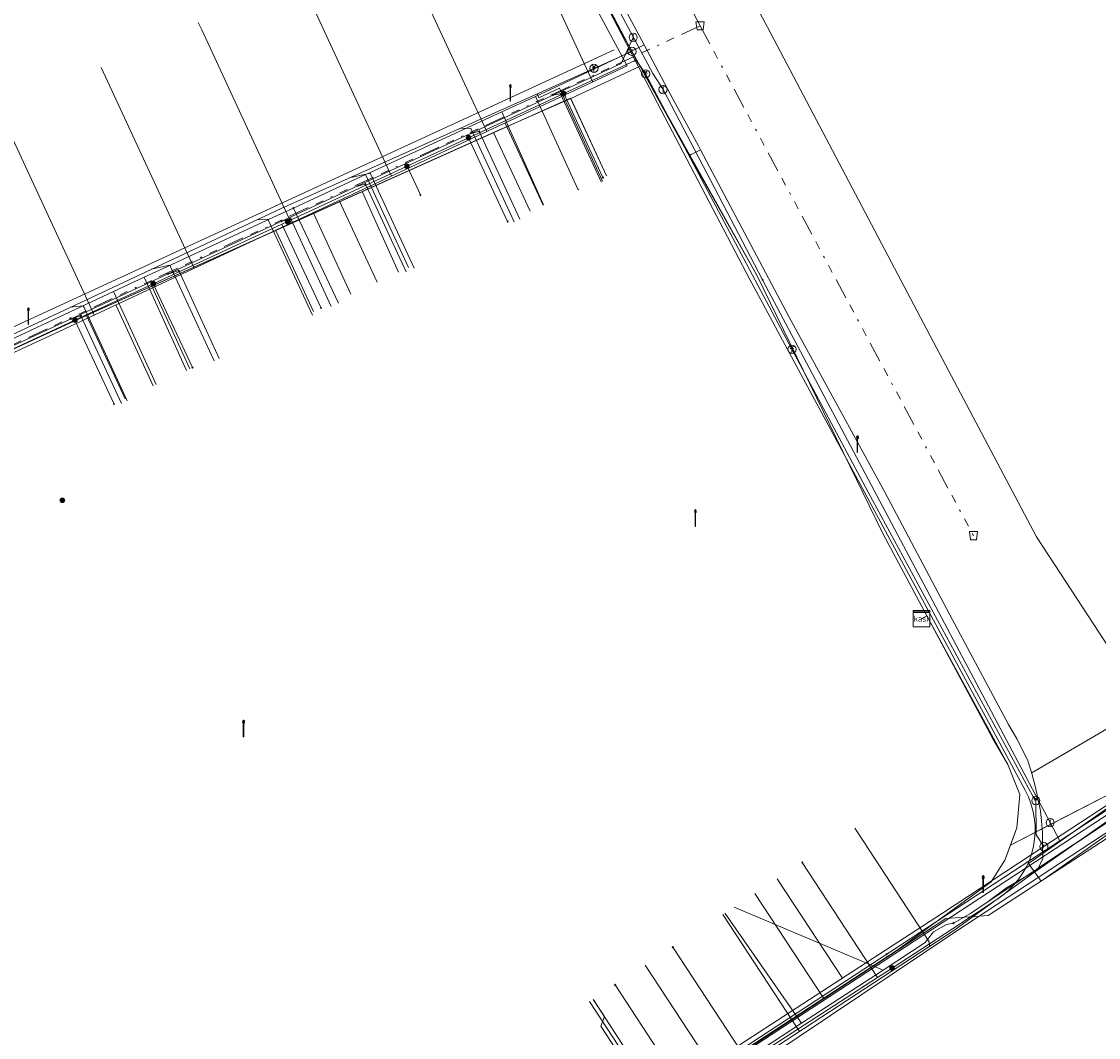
# Model space of a CAD drawing. Header units: metres. Extents: x 154975 to 155642, y 461260 to 461877.
# Tile 44 of 95: x 155311 to 155363, y 461466 to 461515. Entities that reach past the tile are written whole.
import ezdxf
from ezdxf.enums import TextEntityAlignment as Align
from ezdxf.lldxf.tags import DXFTag

# ---------------------------------------------------------------- set-up
doc = ezdxf.new("R2010")
doc.units = ezdxf.units.M
doc.linetypes.add('RI-OVERIG-SO', pattern=[17, 5, -2, 2, -2, 0, -2, 2, -2])
for name, color, linetype, lineweight, true_color in [('B-WE-KL-DATA-G', 3, 'KL-DATA-SO', 18, 0x00ff00), ('B-WE-KL-DATA_DUCT-G', 3, 'Continuous', 18, 0x00ff00), ('B-WE-KL-DATA_HULPSTUK-S', 3, 'Continuous', 18, 0x00ff00), ('B-WE-KL-DATA_KABELBED-G', 3, 'Continuous', 18, 0x00ff00), ('B-WE-KL-DATA_MANTELBUIS-G', 3, 'Continuous', 18, 0x00ff00), ('B-WE-KL-ET_LS-G', 1, 'KL-LS-SO', 18, 0xff0000), ('B-WE-KL-ET_LS-S', 1, 'Continuous', 18, 0xff0000), ('B-WE-KL-ET_LS_MANTELBUIS-G', 1, 'Continuous', 18, 0xff0000), ('B-WE-KL-ET_MS-G', 1, 'KL-MS-SO', 18, 0xff0000), ('B-WE-KL-ET_MS_MANTELBUIS-G', 1, 'Continuous', 18, 0xff0000), ('B-WE-KL-GAS_LD-G', 30, 'KL-GAS_LD-SO', 18, 0xff7f00), ('B-WE-KL-GAS_LD_HULPSTUK-S', 30, 'Continuous', 18, 0xff7f00), ('B-WE-KL-WATER-G', 5, 'KL-WATER-SO', 18, 0x0000ff), ('B-WE-KL-WATER_HULPSTUK-S', 5, 'Continuous', 18, 0x0000ff), ('B-WE-RI-VRIJVERVAL-G', 6, 'RI-OVERIG-SO', 18, 0xff00ff), ('B-WE-RI-VRIJVERVAL_HULPSTUK-S', 6, 'Continuous', 18, 0xff00ff), ('V-WE-KL-WATER-G', 5, 'V-KL-WATER-SO', 18, 0x0000ff)]:
    doc.layers.add(name, color=color, linetype=linetype, lineweight=lineweight, true_color=true_color)
doc.layers.add('B-WE-OG-INFO-G', color=7, linetype='Continuous', lineweight=18)
doc.styles.add('NLCS-ISO', font='NLCS-ISO.ttf')
tags = doc.linetypes.add('KL-DATA-SO', pattern='A,4,-1,[101,NLCS.SHX,S=0.5,R=0,X=0,Y=0],-1,4,-1,["D",Standard,S=1,R=0,X=-0.25,Y=-0.5],-1.5', length=12.5).pattern_tags.tags
tags[18] = DXFTag(74, 10)
tags = doc.linetypes.add('KL-GAS_LD-SO', pattern='A,4,-1,[69,NLCS.SHX,S=0.5,R=0,X=0,Y=0],-1,4,-1,["L",Standard,S=1,R=0,X=0.25,Y=-0.5],-2', length=13).pattern_tags.tags
tags[18] = DXFTag(74, 10)
tags = doc.linetypes.add('KL-LS-SO', pattern='A,4,-1,[103,NLCS.SHX,S=0.75,R=0,X=0,Y=0],-1,4,-1,["L",Standard,S=1,R=0,X=0,Y=-0.5],-2', length=13).pattern_tags.tags
tags[18] = DXFTag(74, 10)
tags = doc.linetypes.add('KL-MS-SO', pattern='A,4,-1,[103,NLCS.SHX,S=0.75,R=0,X=0,Y=0],-1,4,-1,["M",Standard,S=1,R=0,X=0,Y=-0.5],-2', length=13).pattern_tags.tags
tags[18] = DXFTag(74, 10)
doc.linetypes.add('KL-WATER-SO', pattern='A,7,-0.5,[168,NLCS.SHX,S=0.75,R=0,X=0.75,Y=0],-2', length=9.5)
doc.linetypes.add('V-KL-WATER-SO', pattern='A,3.5,[24,NLCS.SHX,S=0.5,R=0,X=0,Y=0],3.5,-0.5,[168,NLCS.SHX,S=0.75,R=0,X=0.75,Y=0],-2', length=9.5)

# ---------------------------------------------------------------- blocks, each defined once
blk = doc.blocks.new('SKL-WTB_HULP_BLAASGAT-SO')
at = {"color": 0, "linetype": 'ByBlock', "lineweight": 18}
for points in [[(0.4, 0.73), (-0.4, 0.09)], [(-0.4, 0.73), (0.4, 0.09)], [(0, 0.41), (0, -0.87)]]:
    blk.add_lwpolyline(points, dxfattribs=at)
blk.add_circle((0, 0), 1, dxfattribs=at)
at = {"color": 0, "linetype": 'ByBlock', "lineweight": 18, "style": 'NLCS-ISO', "flags": 1}
for tag, p in [('TYPE', (1.5, 0)), ('OMSCHRIJVING', (1.5, -3)), ('LABEL', (1.5, -1.5))]:
    blk.add_attdef(tag, p, '', height=1, dxfattribs=at)
blk = doc.blocks.new('SKL-WTB_HULP_T STUK-SO')
at = {"color": 0, "linetype": 'ByBlock', "lineweight": 18}
blk.add_circle((0, 0), 1, dxfattribs=at)
at = {"color": 0, "linetype": 'ByBlock', "lineweight": -2, "style": 'NLCS-ISO'}
blk.add_text('T', height=1, dxfattribs=at).set_placement((0, 0), align=Align.MIDDLE_CENTER)
at = {"color": 0, "linetype": 'ByBlock', "lineweight": 18, "style": 'NLCS-ISO', "flags": 1}
for tag, p in [('TYPE', (1.5, 0)), ('OMSCHRIJVING', (1.5, -3)), ('LABEL', (1.5, -1.5))]:
    blk.add_attdef(tag, p, '', height=1, dxfattribs=at)
blk = doc.blocks.new('SKL-WTB_HULP_KAST-SO')
at = {"color": 0, "linetype": 'ByBlock', "lineweight": 18}
for points in [[(-2, 2), (2, 2), (2, 1.68), (-2, 1.68)], [(-2, 1.52), (2, 1.52), (2, -2), (-2, -2)]]:
    blk.add_lwpolyline(points, close=True, dxfattribs=at)
at = {"color": 0, "linetype": 'ByBlock', "lineweight": 18, "style": 'NLCS-ISO'}
blk.add_text('kast', height=1.5, dxfattribs=at).set_placement((0, 0), align=Align.MIDDLE_CENTER)
at = {"color": 0, "linetype": 'ByBlock', "lineweight": 18, "style": 'NLCS-ISO', "flags": 1}
for tag, p in [('TYPE', (2.5, 0)), ('OMSCHRIJVING', (2.5, -3)), ('LABEL', (2.5, -1.5))]:
    blk.add_attdef(tag, p, '', height=1, dxfattribs=at)
blk = doc.blocks.new('SKL-WTB_HULP_OVERIG-SO')
at = {"color": 0, "linetype": 'ByBlock', "lineweight": 18}
for points in [[(-0.14, 0.14), (0.14, -0.14)], [(0.14, 0.14), (-0.14, -0.14)]]:
    blk.add_lwpolyline(points, dxfattribs=at)
at = {"color": 0, "linetype": 'ByBlock', "lineweight": 18, "style": 'NLCS-ISO', "flags": 1}
for tag, p in [('TYPE', (1.5, 0)), ('OMSCHRIJVING', (1.5, -3)), ('LABEL', (1.5, -1.5))]:
    blk.add_attdef(tag, p, '', height=1, dxfattribs=at)
blk = doc.blocks.new('SKL-WTB_HULP_AFSLUITER-SO')
at = {"color": 0, "linetype": 'ByBlock', "lineweight": 18}
blk.add_lwpolyline([(0, 0.8), (0, -0.8)], dxfattribs=at)
blk.add_circle((0, 0), 1, dxfattribs=at)
at = {"color": 0, "linetype": 'ByBlock', "lineweight": 18, "style": 'NLCS-ISO', "flags": 1}
for tag, p in [('TYPE', (1.5, 0)), ('OMSCHRIJVING', (1.5, -3)), ('LABEL', (1.5, -1.5))]:
    blk.add_attdef(tag, p, '', height=1, dxfattribs=at)
blk = doc.blocks.new('SKL-WTB_HULP_MOF-SO')
at = {"linetype": 'ByBlock', "lineweight": 18}
h = blk.add_hatch(color=0, dxfattribs=at)
h.dxf.hatch_style = 1
h.paths.add_polyline_path([(-0.5625, 0, 1), (0.5625, 0, 1)])
at = {"color": 0, "linetype": 'ByBlock', "lineweight": 18}
blk.add_circle((0, 0), 0.5625, dxfattribs=at)
at = {"color": 0, "linetype": 'ByBlock', "lineweight": 18, "style": 'NLCS-ISO', "flags": 1}
for tag, p in [('TYPE', (1.5, 0)), ('OMSCHRIJVING', (1.5, -3)), ('LABEL', (1.5, -1.5))]:
    blk.add_attdef(tag, p, '', height=1, dxfattribs=at)
blk = doc.blocks.new('SRI-HULP_AFVOER_OPVANG-SO')
at = {"color": 0, "linetype": 'ByBlock', "lineweight": 18}
blk.add_lwpolyline([(-0.75, -1), (-1, 1), (1, 1), (0.75, -1)], close=True, dxfattribs=at)
at = {"color": 0, "linetype": 'ByBlock', "lineweight": 18, "style": 'NLCS-ISO', "flags": 1}
for tag, p in [('TYPE', (1.5, 0)), ('OMSCHRIJVING', (1.5, -3)), ('LABEL', (1.5, -1.5))]:
    blk.add_attdef(tag, p, '', height=1, dxfattribs=at)
blk = doc.blocks.new('SKL-ET_LS_MAST-SO')
for p, q in [((-0.05, 2.07), (0.05, 2.07)), ((-0.05, -2), (0.05, -2))]:
    blk.add_line(p, q)
for points in [[(-0.18, 1.76), (-0.22, 1.76), (-0.22, 1.84), (-0.18, 1.84), (-0.18, 1.79)], [(-0.18, 1.49), (-0.22, 1.49), (-0.22, 1.57), (-0.18, 1.57), (-0.18, 1.52)], [(-0.18, 1.79), (-0.05, 1.79)], [(-0.18, 1.76), (-0.05, 1.76)], [(-0.18, 1.52), (-0.05, 1.52)], [(-0.18, 1.49), (-0.05, 1.49)], [(-0.05, -2), (-0.05, 2.07)], [(0.05, -2), (0.05, 2.07)], [(0.18, 1.92), (0.05, 1.92)], [(0.18, 1.89), (0.05, 1.89)], [(0.18, 1.66), (0.05, 1.66)], [(0.18, 1.63), (0.05, 1.63)], [(0.18, 1.39), (0.05, 1.39)], [(0.18, 1.36), (0.05, 1.36)], [(0.18, 1.89), (0.22, 1.89), (0.22, 1.97), (0.18, 1.97), (0.18, 1.92)], [(0.18, 1.63), (0.22, 1.63), (0.22, 1.71), (0.18, 1.71), (0.18, 1.66)], [(0.18, 1.36), (0.22, 1.36), (0.22, 1.44), (0.18, 1.44), (0.18, 1.39)]]:
    blk.add_lwpolyline(points)

msp = doc.modelspace()

# ---------------------------------------------------------------- linework, layer by layer
at = {"layer": 'B-WE-KL-DATA-G', "ltscale": 0.2, "flags": 128}
for points in [[(155303.461, 461583.429), (155305.223, 461580.145), (155308.145, 461574.638), (155308.659, 461573.723), (155314.985, 461561.842), (155316.22, 461559.576), (155316.511, 461559.288), (155316.797, 461559.049), (155317.074, 461558.923), (155319.226, 461555.207), (155319.78, 461554.245), (155319.808, 461554.191), (155321.501, 461550.961), (155326.567, 461541.489), (155330.749, 461533.654), (155330.781, 461533.592), (155332.615, 461530.153), (155341.187, 461514.146), (155342.585, 461511.479), (155343.817, 461509.231), (155343.914, 461509.047)], [(155354.664, 461486.244), (155354.929, 461486.386), (155352.789, 461490.381), (155346.681, 461502.908), (155342.981, 461509.463), (155334.884, 461524.235), (155340.457, 461525.267), (155341.016, 461525.484), (155370.211, 461541.376), (155372.484, 461537.178)], [(155434.314, 461541.146), (155434.973, 461540.394), (155435.001, 461540.478), (155424.441, 461533.579), (155431.911, 461522.11), (155431.92, 461522.052), (155431.924, 461521.993), (155431.924, 461521.934), (155431.92, 461521.876), (155431.911, 461521.818), (155431.909, 461521.808), (155431.885, 461521.719), (155431.851, 461521.634), (155431.807, 461521.553), (155431.754, 461521.479), (155431.691, 461521.41), (155422.162, 461514.98), (155418.972, 461512.613), (155412.045, 461507.474), (155408.899, 461506.302), (155399.268, 461500), (155370.732, 461481.328), (155317.736, 461446.614), (155301.594, 461436.457), (155303.395, 461433.076), (155303.63, 461432.571), (155303.924, 461431.496), (155303.98, 461430.941), (155303.973, 461430.383), (155303.801, 461429.378), (155303.428, 461428.429), (155303.172, 461427.988), (155302.838, 461427.534), (155302.456, 461427.121), (155302.03, 461426.754), (155301.068, 461426.173), (155265.795, 461407.386), (155264.508, 461406.831), (155263.831, 461406.644), (155263.14, 461406.52), (155262.44, 461406.46), (155261.856, 461406.459), (155260.695, 461406.59), (155259.568, 461406.897), (155259.156, 461407.041), (155258.937, 461407.052), (155258.721, 461407.021), (155258.514, 461406.949), (155252.392, 461404.513), (155252.217, 461404.369), (155252.071, 461404.193), (155251.961, 461403.993), (155251.89, 461403.776), (155251.861, 461403.549), (155251.871, 461403.034), (155251.742, 461402.015), (155251.604, 461401.519), (155251.419, 461401.04), (155251.111, 461400.506), (155250.327, 461399.557), (155249.86, 461399.154), (155249.351, 461398.806), (155242.245, 461395.256), (155232.635, 461391.099), (155227.033, 461388.782)], [(155354.664, 461486.244), (155354.929, 461486.386), (155352.789, 461490.381), (155346.681, 461502.908), (155342.981, 461509.463), (155334.884, 461524.235), (155340.457, 461525.267), (155341.016, 461525.484), (155360.907, 461536.312), (155363.072, 461532.133)], [(155354.664, 461486.244), (155354.929, 461486.386), (155352.789, 461490.381), (155346.681, 461502.908), (155342.981, 461509.463), (155334.884, 461524.235), (155340.457, 461525.267), (155341.016, 461525.484), (155360.907, 461536.312), (155363.072, 461532.133)], [(155354.664, 461486.244), (155354.929, 461486.386), (155352.789, 461490.381), (155346.681, 461502.908), (155342.981, 461509.463), (155334.884, 461524.235), (155340.457, 461525.267), (155341.016, 461525.484), (155357.124, 461534.252), (155359.332, 461530.13)], [(155330.781, 461533.592), (155332.615, 461530.153), (155341.187, 461514.146)], [(155354.664, 461486.244), (155354.929, 461486.386), (155352.789, 461490.381), (155346.681, 461502.908), (155342.981, 461509.463), (155329.889, 461533.346), (155275.132, 461507.995), (155274.134, 461510.149)], [(155354.664, 461486.244), (155354.929, 461486.386), (155352.789, 461490.381), (155346.681, 461502.908), (155342.981, 461509.463), (155334.884, 461524.235), (155340.457, 461525.267), (155341.016, 461525.484), (155350.909, 461530.869), (155352.974, 461526.725)], [(155354.664, 461486.244), (155354.929, 461486.386), (155352.789, 461490.381), (155346.681, 461502.908), (155342.981, 461509.463), (155334.884, 461524.235), (155340.457, 461525.267), (155341.016, 461525.484), (155350.909, 461530.869), (155352.974, 461526.725)], [(155077.299, 461350.494), (155079.422, 461350.703), (155080.141, 461350.712), (155081.124, 461350.793), (155084.299, 461351.148), (155085.855, 461351.318), (155086.463, 461351.416), (155087.113, 461351.64), (155087.759, 461351.794), (155088.906, 461351.93), (155089.354, 461351.943), (155089.798, 461351.903), (155090.432, 461351.842), (155091.087, 461351.872), (155093.732, 461352.262), (155095.27, 461352.42), (155097.062, 461352.621), (155099.428, 461352.965), (155102.076, 461353.334), (155104.165, 461353.599), (155106.143, 461353.907), (155107.285, 461354.114), (155109.663, 461354.454), (155111.757, 461354.763), (155114.393, 461355.2), (155115.143, 461355.347), (155117.364, 461355.737), (155119.63, 461356.124), (155121.344, 461356.417), (155123.131, 461356.758), (155124.378, 461357.009), (155125.473, 461357.205), (155126.867, 461357.501), (155129.562, 461358.021), (155131.631, 461358.409), (155133.414, 461358.808), (155134.896, 461359.129), (155137.198, 461359.631), (155139.811, 461360.148), (155142.126, 461360.792), (155143.024, 461361.197), (155143.581, 461361.224), (155144.386, 461361.215), (155149.162, 461362.302), (155150.087, 461362.5), (155150.763, 461362.696), (155151.504, 461362.897), (155152.329, 461363.087), (155153.261, 461363.321), (155154.318, 461363.649), (155156.183, 461364.165), (155156.592, 461364.43), (155156.737, 461364.661), (155156.827, 461364.85), (155157.066, 461365.521), (155157.353, 461366.261), (155157.991, 461368.09), (155158.2, 461368.721), (155158.212, 461368.904), (155158.171, 461369.054), (155158.085, 461369.241), (155157.329, 461370.737), (155157.25, 461370.948), (155157.242, 461371.153), (155157.295, 461371.36), (155157.412, 461371.489), (155157.624, 461371.632), (155157.846, 461371.739), (155165.429, 461375.924), (155165.668, 461375.976), (155165.779, 461375.989), (155165.985, 461375.92), (155166.159, 461375.849), (155166.294, 461375.741), (155166.333, 461375.689), (155166.493, 461375.479), (155166.524, 461375.416), (155166.676, 461375.113), (155167.191, 461374.216), (155167.477, 461373.657), (155167.988, 461372.654), (155168.088, 461372.5), (155168.256, 461372.115), (155168.529, 461371.732), (155168.899, 461371.385), (155169.377, 461371.061), (155170.031, 461370.724), (155170.557, 461370.432), (155171.07, 461370.239), (155171.704, 461369.913), (155172.142, 461369.646), (155172.521, 461369.517), (155172.991, 461369.41), (155173.58, 461369.437), (155174.887, 461369.667), (155177.363, 461370.458), (155180.516, 461371.296), (155183.105, 461372.215), (155186.464, 461373.407), (155189.821, 461374.423), (155192.467, 461375.316), (155195.342, 461376.317), (155197.807, 461377.233), (155200.261, 461378.039), (155203.81, 461379.334), (155207.335, 461380.772), (155210.593, 461381.992), (155213.003, 461382.914), (155216.033, 461384.118), (155219.147, 461385.329), (155222.007, 461386.524), (155223.171, 461387.01), (155224.706, 461387.625), (155225.988, 461388.189), (155227.532, 461388.878), (155229.025, 461389.528), (155231.173, 461390.428), (155232.566, 461391.057), (155234.777, 461392.059), (155237.275, 461393.177), (155238.667, 461393.775), (155240.282, 461394.571), (155241.519, 461395.145), (155242.993, 461395.849), (155244.536, 461396.438), (155245.553, 461396.984), (155246.424, 461397.458), (155247.382, 461397.908), (155248.494, 461398.412), (155249.242, 461398.742), (155249.676, 461399.007), (155250.025, 461399.253), (155250.295, 461399.578), (155250.525, 461399.938), (155250.655, 461400.255), (155250.789, 461401.058), (155250.869, 461401.768), (155250.833, 461402.162), (155250.563, 461402.77), (155250.084, 461403.611), (155250.067, 461403.907), (155250.055, 461404.347), (155250.09, 461404.668), (155250.163, 461404.998), (155250.375, 461405.659), (155250.571, 461406.021), (155250.805, 461406.376), (155257.17, 461410.222), (155257.179, 461410.227), (155257.374, 461410.305), (155257.479, 461410.347), (155257.694, 461410.387), (155257.846, 461410.337), (155258.111, 461410.122), (155258.748, 461408.862), (155259.583, 461407.284), (155259.851, 461406.925), (155259.989, 461406.868), (155262.931, 461406.402), (155263.623, 461406.373), (155264.111, 461406.413), (155264.449, 461406.469), (155264.703, 461406.562), (155267.418, 461408.026), (155268.332, 461408.519), (155269.506, 461409.253), (155270.527, 461409.973), (155272.346, 461410.93), (155272.983, 461411.035), (155281.219, 461415.417), (155293.964, 461422.154), (155294.771, 461422.635), (155295.408, 461422.969), (155297.342, 461423.781), (155315.616, 461441.643), (155316.168, 461442.229), (155316.788, 461442.962), (155318.823, 461445.219), (155319.312, 461445.822), (155319.759, 461446.874), (155320.092, 461447.72), (155328.53, 461453.285), (155329.854, 461454.154), (155331.103, 461454.973), (155339.441, 461460.443), (155342.244, 461462.273), (155348.831, 461466.574), (155352.793, 461469.161), (155354.84, 461470.497), (155355.253, 461471.029), (155355.875, 461471.384), (155356.217, 461471.447), (155357.036, 461471.919), (155357.907, 461472.497), (155358.802, 461473.153), (155360.043, 461473.889), (155360.356, 461474.137), (155377.248, 461485.345), (155377.918, 461485.583), (155379.28, 461486.518), (155382.893, 461488.852), (155384.062, 461489.608), (155389.008, 461492.859), (155390.947, 461494.133), (155395.289, 461496.956), (155401.557, 461501.032), (155407.89, 461505.131), (155411.335, 461507.361), (155411.978, 461507.611), (155413.571, 461507.893), (155415.493, 461509.037), (155420.374, 461512.245), (155420.894, 461512.152), (155422.035, 461512.234), (155444.268, 461525.577), (155445.232, 461526.491), (155445.706, 461526.599), (155445.981, 461526.593), (155446.257, 461526.526), (155446.554, 461526.25), (155447.427, 461525.175), (155448.143, 461524.306), (155448.642, 461523.723), (155449.157, 461523.176), (155449.993, 461522.165), (155451.486, 461520.595), (155453.151, 461518.983), (155454.722, 461517.176), (155456.23, 461515.366), (155457.167, 461514.121), (155459.015, 461511.794), (155461.257, 461509.022), (155463.601, 461506.061), (155467.359, 461501.311), (155470.788, 461497.058), (155472.954, 461494.336), (155475.237, 461491.496), (155475.817, 461490.737), (155476.388, 461489.969), (155478.46, 461487.381), (155479.767, 461485.663), (155480.829, 461484.229), (155481.745, 461483.106), (155482.438, 461482.226), (155483.637, 461480.658), (155485.017, 461478.923), (155486.494, 461477.039), (155487.641, 461475.708), (155488.531, 461474.658), (155490.117, 461472.938), (155491.707, 461471.195), (155492.655, 461470.196), (155493.796, 461468.999), (155495.445, 461467.211), (155497.385, 461465.175), (155498.14, 461464.383), (155499.592, 461462.844), (155500.434, 461461.959), (155501.395, 461460.881), (155502.248, 461459.895), (155503.013, 461458.939), (155503.66, 461458.16), (155504.526, 461457.115), (155507.303, 461453.581), (155508.173, 461452.516), (155508.263, 461452.066), (155508.476, 461451.799), (155509.283, 461450.547), (155544.6, 461394.515), (155544.828, 461394.114), (155545.038, 461393.969), (155545.284, 461393.955), (155545.459, 461394.044), (155545.735, 461394.232), (155545.876, 461394.488), (155545.953, 461394.939), (155546.152, 461395.278), (155546.256, 461395.473), (155546.452, 461395.733), (155546.652, 461395.966), (155547.621, 461396.554), (155584.621, 461415.895), (155585.682, 461416.057), (155586.933, 461416.23), (155587.777, 461416.426), (155588.337, 461416.564), (155589.201, 461416.779), (155589.879, 461416.913), (155590.547, 461416.885), (155591.192, 461416.844), (155591.636, 461416.816), (155591.994, 461416.794), (155592.421, 461416.848), (155592.813, 461416.939), (155593.07, 461417.002), (155594.641, 461417.812), (155595.924, 461418.432), (155596.074, 461418.377), (155596.277, 461418.198), (155596.475, 461417.918), (155596.638, 461417.611), (155600.008, 461411.858), (155600.311, 461411.8), (155600.608, 461411.857), (155600.983, 461411.992), (155602.369, 461412.782), (155604.026, 461413.744), (155604.827, 461414.171), (155606.114, 461414.954), (155608.155, 461416.099), (155614.895, 461419.934), (155621.706, 461423.799), (155622.876, 461424.385), (155625.881, 461426.142), (155631.474, 461429.345)], [(155335.894, 461511.64), (155337.298, 461512.288), (155340.238, 461513.668), (155341.187, 461514.146)], [(155341.187, 461514.146), (155342.585, 461511.479), (155343.817, 461509.231), (155343.914, 461509.047)], [(155360.356, 461474.137), (155377.149, 461485.28), (155377.248, 461485.345), (155377.769, 461485.524), (155377.918, 461485.583), (155379.28, 461486.518), (155382.893, 461488.852), (155384.062, 461489.608), (155389.008, 461492.859), (155390.947, 461494.133), (155395.289, 461496.956), (155401.557, 461501.032), (155401.597, 461501.057), (155407.89, 461505.131), (155411.335, 461507.361), (155411.978, 461507.611), (155413.571, 461507.893), (155415.493, 461509.037), (155420.374, 461512.245)], [(155274.134, 461510.149), (155275.132, 461507.995), (155273.687, 461507.326), (155275.688, 461503.293), (155279.778, 461496.837), (155284.246, 461487.194), (155311.86, 461500), (155337.601, 461511.559), (155339.352, 461507.78)], [(155334.262, 461510.889), (155335.894, 461511.64)], [(155335.894, 461511.64), (155337.956, 461507.133)], [(155327.639, 461507.835), (155327.829, 461507.924), (155334.262, 461510.889)], [(155334.262, 461510.889), (155336.293, 461506.363)], [(155325.1, 461501.174), (155323.268, 461505.123), (155311.86, 461500), (155284.246, 461487.194), (155279.778, 461496.837), (155275.688, 461503.293), (155273.687, 461507.326), (155275.132, 461507.995), (155274.134, 461510.149)], [(155274.134, 461510.149), (155275.132, 461507.995), (155273.687, 461507.326), (155275.688, 461503.293), (155279.778, 461496.837), (155284.246, 461487.194), (155311.86, 461500), (155314.072, 461500.993), (155315.955, 461496.93)], [(155274.134, 461510.149), (155275.132, 461507.995), (155273.687, 461507.326), (155275.688, 461503.293), (155279.778, 461496.837), (155284.246, 461487.194), (155311.86, 461500), (155327.472, 461507.011), (155329.239, 461503.087)], [(155274.134, 461510.149), (155275.132, 461507.995), (155273.687, 461507.326), (155275.688, 461503.293), (155279.778, 461496.837), (155284.246, 461487.194), (155311.86, 461500), (155317.244, 461502.418), (155319.101, 461498.394)], [(155274.134, 461510.149), (155275.132, 461507.995), (155273.687, 461507.326), (155275.688, 461503.293), (155279.778, 461496.837), (155284.246, 461487.194), (155311.86, 461500), (155333.864, 461509.881), (155335.635, 461506.052)], [(155343.406, 461508.778), (155343.914, 461509.047)], [(155343.406, 461508.778), (155343.914, 461509.047)], [(155343.914, 461509.047), (155348.232, 461500.908), (155352.02, 461493.969), (155352.875, 461492.396), (155356.046, 461486.433), (155358.89, 461481.105), (155359.291, 461480.411), (155359.54, 461479.942), (155359.831, 461479.331), (155360.014, 461478.781), (155360.208, 461478.044), (155360.339, 461477.448), (155360.451, 461476.899), (155360.501, 461476.404), (155360.549, 461475.853), (155360.537, 461475.133), (155360.559, 461474.579), (155360.356, 461474.137), (155360.043, 461473.889), (155358.802, 461473.153), (155357.907, 461472.497), (155357.036, 461471.919), (155356.217, 461471.447), (155355.875, 461471.384), (155355.253, 461471.029), (155354.84, 461470.497), (155352.793, 461469.161)], [(155343.914, 461509.047), (155348.232, 461500.908), (155352.02, 461493.969), (155352.875, 461492.396), (155356.046, 461486.433), (155358.89, 461481.105), (155359.291, 461480.411), (155359.54, 461479.942), (155359.831, 461479.331), (155360.014, 461478.781), (155360.208, 461478.044), (155360.339, 461477.448), (155360.451, 461476.899), (155360.501, 461476.404), (155360.549, 461475.853), (155360.537, 461475.133), (155360.559, 461474.579), (155360.356, 461474.137)], [(155354.664, 461486.244), (155354.929, 461486.386), (155358.111, 461480.444), (155358.865, 461479.152), (155359.447, 461477.697), (155359.292, 461476.08), (155358.981, 461475.231), (155368.155, 461479.967), (155368.407, 461479.581), (155399.715, 461500), (155400.778, 461500.75), (155405.166, 461503.603), (155401.655, 461508.972)], [(155409.757, 461508.224), (155410.041, 461507.721), (155408.965, 461507.115), (155409.358, 461506.328), (155400.778, 461500.75), (155399.715, 461500), (155368.407, 461479.581), (155368.155, 461479.967), (155358.981, 461475.231), (155358.716, 461474.508), (155358.047, 461473.452), (155353.532, 461470.157), (155308.3, 461440.558), (155301.71, 461436.001), (155303.042, 461432.888), (155303.611, 461430.752), (155303.447, 461428.896), (155302.354, 461427.649), (155300.879, 461426.525), (155264.368, 461407.079), (155263.283, 461406.759), (155261.844, 461406.727), (155260.602, 461407.119), (155259.719, 461407.544), (155258.804, 461408.493), (155257.772, 461409.691), (155257.539, 461410.137), (155249.159, 461405.499), (155234.775, 461430.443), (155204.229, 461483.886), (155197.269, 461494.391), (155196.73, 461495.33), (155196.296, 461495.081)], [(155324.133, 461506.211), (155327.639, 461507.835)], [(155327.639, 461507.835), (155329.722, 461503.317)], [(155354.664, 461486.244), (155354.929, 461486.386), (155358.111, 461480.444), (155358.865, 461479.152), (155359.447, 461477.697), (155359.292, 461476.08), (155358.981, 461475.231), (155368.155, 461479.967), (155368.407, 461479.581), (155399.715, 461500), (155400.778, 461500.75), (155409.358, 461506.328), (155408.965, 461507.115), (155410.041, 461507.721), (155409.757, 461508.224)], [(155338, 461507.1), (155337.956, 461507.133)], [(155316.878, 461502.845), (155318.001, 461503.37), (155323.337, 461505.842), (155324.133, 461506.211)], [(155324.133, 461506.211), (155326.322, 461501.585)], [(155394.873, 461504.54), (155398.404, 461499.145), (155368.407, 461479.581), (155368.155, 461479.967), (155358.981, 461475.231), (155359.292, 461476.08), (155359.447, 461477.697), (155358.865, 461479.152), (155358.111, 461480.444), (155354.929, 461486.386), (155354.664, 461486.244)], [(155315.388, 461502.148), (155316.878, 461502.845)], [(155316.878, 461502.845), (155318.93, 461498.315)], [(155307.35, 461498.397), (155308.191, 461498.784), (155315.388, 461502.148)], [(155315.388, 461502.148), (155317.461, 461497.634)], [(155354.664, 461486.244), (155354.929, 461486.386), (155358.111, 461480.444), (155358.865, 461479.152), (155359.447, 461477.697), (155359.292, 461476.08), (155358.981, 461475.231), (155368.155, 461479.967), (155368.407, 461479.581), (155394.028, 461496.291), (155390.512, 461501.681)], [(155354.664, 461486.244), (155354.929, 461486.386), (155358.111, 461480.444), (155358.865, 461479.152), (155359.447, 461477.697), (155359.292, 461476.08), (155358.981, 461475.231), (155368.155, 461479.967), (155368.407, 461479.581), (155387.928, 461492.313), (155384.408, 461497.692)], [(155354.664, 461486.244), (155354.929, 461486.386), (155358.111, 461480.444), (155358.865, 461479.152), (155359.447, 461477.697), (155359.292, 461476.08), (155358.981, 461475.231), (155368.155, 461479.967), (155368.407, 461479.581), (155381.475, 461488.104), (155377.962, 461493.474)], [(155354.664, 461486.244), (155354.929, 461486.386), (155358.111, 461480.444), (155358.865, 461479.152), (155359.447, 461477.697), (155359.292, 461476.08), (155358.716, 461474.508), (155358.047, 461473.452), (155353.532, 461470.157), (155318.182, 461447.025), (155314.84, 461452.134)], [(155354.664, 461486.244), (155354.929, 461486.386), (155358.111, 461480.444), (155358.865, 461479.152), (155359.447, 461477.697), (155359.292, 461476.08), (155358.716, 461474.508), (155358.047, 461473.452), (155353.532, 461470.157), (155326.553, 461452.503), (155323.212, 461457.607)], [(155354.664, 461486.244), (155354.929, 461486.386), (155358.111, 461480.444), (155358.865, 461479.152), (155359.447, 461477.697), (155359.292, 461476.08), (155358.716, 461474.508), (155358.047, 461473.452), (155353.532, 461470.157), (155331.319, 461455.622), (155327.979, 461460.732)], [(155354.664, 461486.244), (155354.929, 461486.386), (155358.111, 461480.444), (155358.865, 461479.152), (155359.447, 461477.697), (155359.292, 461476.08), (155358.716, 461474.508), (155358.047, 461473.452), (155353.532, 461470.157), (155341.867, 461462.524), (155338.525, 461467.633)], [(155354.664, 461486.244), (155354.929, 461486.386), (155358.111, 461480.444), (155358.865, 461479.152), (155359.447, 461477.697), (155359.292, 461476.08), (155358.716, 461474.508), (155358.047, 461473.452), (155353.532, 461470.157), (155349.907, 461467.785), (155346.563, 461472.887)], [(155354.664, 461486.244), (155354.929, 461486.386), (155358.111, 461480.444), (155358.865, 461479.152), (155359.447, 461477.697), (155359.292, 461476.08), (155358.716, 461474.508), (155358.047, 461473.452), (155353.532, 461470.157), (155349.907, 461467.785), (155346.563, 461472.887)], [(155354.664, 461486.244), (155354.929, 461486.386), (155358.111, 461480.444), (155358.865, 461479.152), (155359.447, 461477.697), (155359.292, 461476.08), (155358.981, 461475.231), (155368.155, 461479.967), (155368.407, 461479.581), (155371.083, 461481.326), (155367.586, 461486.679)], [(155356.217, 461471.447), (155357.036, 461471.919), (155357.907, 461472.497), (155358.802, 461473.153), (155360.043, 461473.889), (155360.356, 461474.137)], [(155352.793, 461469.161), (155345.558, 461472.229)], [(155345.113, 461471.909), (155345.099, 461471.929)], [(155345.1, 461471.9), (155345.113, 461471.909)], [(155348.831, 461466.574), (155345.113, 461471.909)], [(155257.374, 461410.305), (155257.479, 461410.347), (155257.694, 461410.387), (155257.846, 461410.337), (155258.111, 461410.122), (155258.748, 461408.862), (155259.583, 461407.284), (155259.851, 461406.925), (155259.989, 461406.868), (155262.931, 461406.402), (155263.623, 461406.373), (155264.111, 461406.413), (155264.449, 461406.469), (155264.703, 461406.562), (155267.418, 461408.026), (155268.331, 461408.522), (155269.506, 461409.253), (155270.527, 461409.973), (155272.346, 461410.93), (155272.983, 461411.035), (155281.219, 461415.417), (155293.964, 461422.154), (155294.771, 461422.635), (155295.408, 461422.969), (155297.342, 461423.781), (155315.616, 461441.643), (155316.168, 461442.229), (155316.788, 461442.962), (155318.823, 461445.219), (155319.064, 461445.516), (155319.312, 461445.822), (155319.759, 461446.874), (155320.092, 461447.72), (155328.53, 461453.285), (155329.854, 461454.154), (155331.103, 461454.973), (155339.441, 461460.443), (155342.244, 461462.273), (155348.831, 461466.574), (155352.793, 461469.161), (155354.84, 461470.497), (155355.253, 461471.029), (155355.875, 461471.384), (155356.217, 461471.447)], [(155352.793, 461469.161), (155348.831, 461466.574)], [(155338.716, 461467.71), (155338.697, 461467.739)], [(155338.7, 461467.7), (155338.716, 461467.71)], [(155342.244, 461462.273), (155338.716, 461467.71)], [(155348.831, 461466.574), (155342.244, 461462.273)]]:
    msp.add_lwpolyline(points, dxfattribs=at)
at = {"layer": 'B-WE-KL-DATA_DUCT-G', "ltscale": 0.2, "flags": 128}
for points in [[(155376.031, 461484.553), (155375.936, 461484.491), (155375.63, 461483.338), (155357.899, 461471.821), (155355.845, 461471.671), (155330.585, 461455.065), (155330.54, 461455.112), (155318.174, 461447.02)], [(155318.174, 461447.02), (155318.226, 461446.94), (155355.845, 461471.671), (155357.899, 461471.821), (155375.63, 461483.338), (155375.936, 461484.491), (155376.031, 461484.553)], [(155376.031, 461484.553), (155375.936, 461484.491), (155375.63, 461483.338), (155357.899, 461471.821), (155355.845, 461471.671), (155330.585, 461455.065), (155330.54, 461455.112), (155318.174, 461447.02)], [(155376.031, 461484.553), (155375.936, 461484.491), (155375.63, 461483.338), (155357.899, 461471.821), (155355.845, 461471.671), (155330.585, 461455.065), (155330.54, 461455.112), (155318.174, 461447.02)], [(155376.031, 461484.553), (155375.936, 461484.491), (155375.63, 461483.338), (155357.899, 461471.821), (155355.845, 461471.671), (155330.585, 461455.065), (155330.54, 461455.112), (155318.174, 461447.02)], [(155376.031, 461484.553), (155375.936, 461484.491), (155375.63, 461483.338), (155357.899, 461471.821), (155355.845, 461471.671), (155330.585, 461455.065), (155330.54, 461455.112), (155318.174, 461447.02)], [(155376.031, 461484.553), (155375.936, 461484.491), (155375.63, 461483.338), (155357.899, 461471.821), (155355.845, 461471.671), (155330.585, 461455.065), (155330.54, 461455.112), (155318.174, 461447.02)], [(155376.031, 461484.553), (155375.936, 461484.491), (155375.63, 461483.338), (155357.899, 461471.821), (155355.845, 461471.671), (155330.585, 461455.065), (155330.54, 461455.112), (155318.174, 461447.02)], [(155376.031, 461484.553), (155375.936, 461484.491), (155375.63, 461483.338), (155357.899, 461471.821), (155355.845, 461471.671), (155330.585, 461455.065), (155330.54, 461455.112), (155318.174, 461447.02)], [(155376.031, 461484.553), (155375.936, 461484.491), (155375.63, 461483.338), (155357.899, 461471.821), (155355.845, 461471.671), (155330.585, 461455.065), (155330.54, 461455.112), (155318.174, 461447.02)], [(155376.031, 461484.553), (155375.936, 461484.491), (155375.63, 461483.338), (155357.899, 461471.821), (155355.845, 461471.671), (155330.585, 461455.065), (155330.54, 461455.112), (155318.174, 461447.02)], [(155376.031, 461484.553), (155375.936, 461484.491), (155375.63, 461483.338), (155357.899, 461471.821), (155355.845, 461471.671), (155330.585, 461455.065), (155330.54, 461455.112), (155318.174, 461447.02)], [(155376.031, 461484.553), (155375.936, 461484.491), (155375.63, 461483.338), (155357.899, 461471.821), (155355.845, 461471.671), (155330.585, 461455.065), (155330.54, 461455.112), (155318.174, 461447.02)], [(155376.031, 461484.553), (155375.936, 461484.491), (155375.63, 461483.338), (155357.899, 461471.821), (155355.845, 461471.671), (155330.585, 461455.065), (155330.54, 461455.112), (155318.174, 461447.02)]]:
    msp.add_lwpolyline(points, dxfattribs=at)
at = {"layer": 'B-WE-KL-DATA_KABELBED-G', "ltscale": 0.2, "flags": 128}
for points in [[(155330.056, 461533.423), (155335.824, 461522.789), (155339.668, 461515.441), (155340.744, 461513.385)], [(155341.305, 461525.942), (155343.593, 461521.695), (155347.181, 461514.997), (155355.091, 461500), (155360.245, 461490.231), (155361.964, 461487.603), (155365.636, 461481.991)], [(155335.419, 461523.259), (155340.985, 461513.104)], [(155282.579, 461486.422), (155289.62, 461489.686), (155289.895, 461489.814), (155294.241, 461491.828), (155298.233, 461493.679), (155298.683, 461493.887), (155303.948, 461496.328), (155304.492, 461496.58), (155311.869, 461500), (155313.509, 461500.76), (155317.319, 461502.527), (155323.563, 461505.421), (155323.845, 461505.551), (155329.652, 461508.243), (155332.642, 461509.629), (155337.967, 461512.098), (155338.954, 461512.555), (155340.744, 461513.385)], [(155337.615, 461511.53), (155340.985, 461513.104)], [(155340.744, 461513.385), (155346.317, 461502.74), (155346.835, 461501.778), (155347.794, 461500), (155359.705, 461477.908), (155359.858, 461477.592), (155359.983, 461477.264), (155360.079, 461476.926), (155360.145, 461476.581), (155360.181, 461476.231), (155360.187, 461475.88), (155360.162, 461475.53), (155360.106, 461475.183), (155360.021, 461474.842), (155359.906, 461474.51), (155359.762, 461474.189), (155359.592, 461473.882), (155359.395, 461473.591), (155359.174, 461473.318), (155358.93, 461473.066), (155358.664, 461472.835), (155358.38, 461472.629), (155356.171, 461471.167), (155353.234, 461469.263), (155352.523, 461468.803), (155347.779, 461465.728)], [(155340.985, 461513.104), (155346.681, 461502.908), (155352.789, 461490.381), (155354.929, 461486.386)], [(155333.864, 461509.881), (155337.615, 461511.53)], [(155337.269, 461511.774), (155339.171, 461507.696)], [(155337.615, 461511.53), (155339.352, 461507.78)], [(155327.472, 461507.011), (155333.864, 461509.881)], [(155333.864, 461509.881), (155335.635, 461506.052)], [(155332.642, 461509.629), (155334.544, 461505.552)], [(155329.652, 461508.243), (155330.3, 461506.851)], [(155323.268, 461505.123), (155327.472, 461507.011)], [(155327.472, 461507.011), (155329.239, 461503.087)], [(155317.244, 461502.418), (155323.268, 461505.123)], [(155325.1, 461501.174), (155323.268, 461505.123)], [(155323.845, 461505.551), (155323.563, 461505.421), (155325.474, 461501.348)], [(155317.319, 461502.527), (155319.221, 461498.45)], [(155314.072, 461500.993), (155317.244, 461502.418)], [(155317.244, 461502.418), (155319.101, 461498.394)], [(155307.782, 461498.109), (155314.072, 461500.993)], [(155314.072, 461500.993), (155315.955, 461496.93)], [(155313.509, 461500.76), (155315.411, 461496.683)], [(155354.664, 461486.244), (155354.929, 461486.386)], [(155354.929, 461486.386), (155358.865, 461479.152), (155359.447, 461477.697), (155359.292, 461476.08), (155358.981, 461475.231)], [(155357.899, 461471.821), (155375.63, 461483.338)], [(155360, 461478.729), (155365.184, 461481.762)], [(155360.612, 461476.073), (155367.687, 461479.726)], [(155358.981, 461475.231), (155360.612, 461476.073)], [(155358.981, 461475.231), (155358.716, 461474.508), (155358.047, 461473.452), (155354.956, 461471.196)], [(155353.234, 461469.263), (155352.523, 461468.803), (155348.865, 461474.393)], [(155349.907, 461467.785), (155346.563, 461472.887)], [(155330.585, 461455.065), (155355.845, 461471.671), (155357.899, 461471.821)], [(155354.956, 461471.196), (155353.532, 461470.157), (155349.907, 461467.785)], [(155347.779, 461465.728), (155346.215, 461464.714), (155342.575, 461470.277)], [(155345.286, 461464.113), (155343.398, 461462.889), (155339.771, 461468.442)], [(155341.867, 461462.524), (155338.525, 461467.633)], [(155349.907, 461467.785), (155341.867, 461462.524)]]:
    msp.add_lwpolyline(points, dxfattribs=at)
at = {"layer": 'B-WE-KL-DATA_MANTELBUIS-G', "ltscale": 0.2, "flags": 128}
for points in [[(155377.248, 461485.345), (155357.906, 461472.497)], [(155357.899, 461471.821), (155375.63, 461483.338)], [(155360, 461478.729), (155365.184, 461481.762)], [(155360.612, 461476.073), (155367.687, 461479.726)]]:
    msp.add_lwpolyline(points, dxfattribs=at)
at = {"layer": 'B-WE-KL-ET_LS-G', "ltscale": 0.2, "flags": 128}
for points in [[(155318.393, 461445.61), (155356.284, 461471.001), (155372.26, 461481.485), (155400.789, 461500), (155410.585, 461506.523), (155410.746, 461506.756), (155410.847, 461506.98), (155410.871, 461507.08), (155410.884, 461507.286), (155410.85, 461507.489), (155401.624, 461523.34)], [(155334.191, 461522.033), (155338.682, 461512.334)], [(155329.195, 461519.279), (155333.526, 461509.926)], [(155337.607, 461518.259), (155340.362, 461513.119), (155312.493, 461500.101), (155296.406, 461492.651), (155276.043, 461483.138), (155276.512, 461482.259)], [(155324.393, 461517.496), (155328.899, 461507.764)], [(155319.506, 461515.233), (155319.674, 461514.87)], [(155319.674, 461514.87), (155324.018, 461505.484)], [(155314.783, 461513.047), (155319.304, 461503.282)], [(155310.08, 461510.429), (155314.442, 461501.012)], [(155336.268, 461506.351), (155334.418, 461510.343)], [(155326.359, 461506.578), (155328.197, 461502.609)], [(155326.927, 461502.021), (155325.09, 461505.985)], [(155317.316, 461497.567), (155315.491, 461501.502)], [(155371.569, 461481.871), (155370.732, 461481.328), (155360.157, 461473.93), (155356.229, 461471.085), (155315.06, 461444.146)], [(155351.417, 461476.063), (155351.581, 461475.812)], [(155351.581, 461475.812), (155355.031, 461470.54), (155355.057, 461470.318)], [(155345.001, 461471.865), (155348.728, 461466.177)], [(155338.698, 461467.74), (155339.246, 461466.903), (155339.075, 461466.433)], [(155339.075, 461466.433), (155341.977, 461461.999), (155342.421, 461462.05)]]:
    msp.add_lwpolyline(points, dxfattribs=at)
at = {"layer": 'B-WE-KL-ET_LS_MANTELBUIS-G', "ltscale": 0.2, "flags": 128}
msp.add_lwpolyline([(155368.822, 461479.351), (155368.218, 461480.209), (155359.869, 461474.338), (155360.473, 461473.48), (155368.822, 461479.351)], dxfattribs=at)
at = {"layer": 'B-WE-KL-ET_MS-G', "ltscale": 0.2, "flags": 128}
msp.add_lwpolyline([(155418.972, 461512.613), (155412.045, 461507.474), (155408.899, 461506.302), (155370.732, 461481.328), (155317.736, 461446.614), (155301.594, 461436.457), (155303.395, 461433.076), (155303.63, 461432.571), (155303.924, 461431.496), (155303.98, 461430.941), (155303.973, 461430.383), (155303.801, 461429.378), (155303.428, 461428.429), (155303.172, 461427.988), (155302.838, 461427.534), (155302.456, 461427.121), (155302.03, 461426.754), (155301.068, 461426.173), (155265.795, 461407.386), (155264.508, 461406.831), (155263.831, 461406.644), (155263.14, 461406.52), (155262.44, 461406.46), (155261.856, 461406.459), (155260.695, 461406.59), (155259.568, 461406.897), (155259.156, 461407.041), (155258.937, 461407.052), (155258.721, 461407.021), (155252.392, 461404.513), (155252.217, 461404.369), (155252.071, 461404.193), (155251.961, 461403.993), (155251.89, 461403.776), (155251.861, 461403.549), (155251.871, 461403.034), (155251.742, 461402.015), (155251.604, 461401.519), (155251.419, 461401.04), (155251.111, 461400.506), (155250.327, 461399.557), (155249.86, 461399.154), (155249.351, 461398.806), (155242.245, 461395.256), (155232.635, 461391.099), (155222.96, 461387.097), (155218.099, 461385.154), (155214.327, 461383.677), (155210.545, 461382.223), (155206.755, 461380.793), (155199.148, 461378.003), (155194.62, 461376.392), (155190.081, 461374.815), (155180.967, 461371.761), (155176.394, 461370.284), (155175.637, 461370.108), (155174.866, 461369.997), (155174.089, 461369.952), (155173.311, 461369.974), (155172.538, 461370.063), (155170.92, 461370.474), (155170.147, 461370.79), (155169.405, 461371.176), (155168.703, 461371.628), (155168.109, 461372.087), (155167.046, 461373.146), (155166.172, 461374.366), (155166.082, 461374.523), (155165.965, 461374.661), (155165.823, 461374.774), (155165.489, 461374.91), (155165.309, 461374.928), (155165.129, 461374.911), (155164.955, 461374.861), (155159.493, 461371.839), (155159.268, 461371.643), (155159.086, 461371.409), (155158.869, 461370.857), (155158.844, 461370.561), (155158.875, 461370.265), (155159.079, 461369.36), (155159.112, 461368.73), (155159.06, 461368.1), (155158.925, 461367.484), (155158.709, 461366.89), (155158.366, 461366.251), (155157.929, 461365.672), (155157.408, 461365.167), (155156.817, 461364.747), (155156.167, 461364.421), (155142.981, 461361.189), (155139.142, 461360.349), (155131.446, 461358.739), (155127.59, 461357.971), (155123.73, 461357.228), (155118.626, 461356.283), (155113.515, 461355.382), (155108.396, 461354.523), (155094.258, 461352.38), (155086.528, 461351.323), (155078.703, 461350.406), (155078.498, 461350.397)], dxfattribs=at)
at = {"layer": 'B-WE-KL-ET_MS_MANTELBUIS-G', "ltscale": 0.2, "flags": 128}
msp.add_lwpolyline([(155368.822, 461479.351), (155368.218, 461480.209), (155359.869, 461474.338), (155360.473, 461473.48), (155368.822, 461479.351)], dxfattribs=at)
at = {"layer": 'B-WE-KL-GAS_LD-G', "ltscale": 0.2, "flags": 128}
for points in [[(155360.611, 461475.163), (155397.421, 461499.271), (155408.68, 461506.637), (155411.442, 461508.625), (155424.753, 461517.368), (155421.951, 461523.057)], [(155336.053, 461522.489), (155336.313, 461522.016), (155339.7, 461515.484), (155340.586, 461513.823)], [(155287.694, 461489.172), (155299.827, 461495.068), (155323.527, 461506.194), (155340.586, 461513.823)], [(155340.586, 461513.823), (155340.817, 461513.348), (155341.249, 461512.734), (155348.364, 461499.342), (155352.065, 461492.389), (155360.077, 461477.614)], [(155335.98, 461511.763), (155336.068, 461511.571), (155337.068, 461512.03), (155337.097, 461511.968)], [(155337.097, 461511.968), (155339.154, 461507.521)], [(155332.208, 461510.076), (155332.749, 461510.099), (155332.761, 461510.073)], [(155332.761, 461510.073), (155334.861, 461505.535)], [(155326.862, 461507.685), (155327.859, 461507.912)], [(155327.859, 461507.912), (155329.999, 461503.286)], [(155322.351, 461505.642), (155322.888, 461505.673)], [(155322.888, 461505.673), (155325.052, 461500.997)], [(155317.223, 461503.234), (155318.122, 461503.436), (155318.174, 461503.324)], [(155318.174, 461503.324), (155320.273, 461498.786)], [(155313.288, 461501.387), (155313.915, 461501.46), (155313.955, 461501.373)], [(155313.955, 461501.373), (155316.055, 461496.835)], [(155360.077, 461477.614), (155360.222, 461477.399), (155360.23, 461475.744)], [(155360.23, 461475.744), (155360.611, 461475.163)], [(155301.08, 461436.49), (155355.681, 461471.922), (155360.611, 461475.163)], [(155347.652, 461473.599), (155350.815, 461468.765)], [(155341.236, 461469.401), (155344.384, 461464.591)]]:
    msp.add_lwpolyline(points, dxfattribs=at)
at = {"layer": 'B-WE-KL-WATER-G', "ltscale": 0.2, "flags": 128}
for points in [[(155337.219, 461520.946), (155337.321, 461520.762), (155340.653, 461514.527)], [(155340.653, 461514.527), (155340.645, 461514.509)], [(155340.653, 461514.527), (155341.603, 461512.75), (155342.097, 461511.969)], [(155340.645, 461514.509), (155340.058, 461513.242), (155323.845, 461505.701), (155299.987, 461494.643), (155289.638, 461489.715)], [(155342.097, 461511.969), (155346.938, 461502.718)], [(155337.113, 461511.755), (155336.751, 461511.704)], [(155337.113, 461511.755), (155339.086, 461507.49)], [(155333.165, 461509.928), (155332.761, 461509.848)], [(155333.165, 461509.928), (155335.138, 461505.663)], [(155327.629, 461507.368), (155327.276, 461507.297)], [(155327.629, 461507.368), (155329.603, 461503.103)], [(155323.999, 461505.684), (155323.557, 461505.568)], [(155323.999, 461505.684), (155325.971, 461501.422)], [(155318.553, 461503.167), (155318.023, 461503.003)], [(155318.553, 461503.167), (155320.525, 461498.903)], [(155360.918, 461476.329), (155346.938, 461502.718)], [(155313.794, 461500.966), (155313.311, 461500.818)], [(155313.794, 461500.966), (155315.767, 461496.702)], [(155361.387, 461475.446), (155370.622, 461481.495), (155380.726, 461488.242)], [(155360.918, 461476.329), (155361.387, 461475.446)], [(155315.04, 461445.084), (155319.097, 461447.745), (155361.387, 461475.446)]]:
    msp.add_lwpolyline(points, dxfattribs=at)
at = {"layer": 'B-WE-OG-INFO-G', "ltscale": 0.2, "flags": 128}
msp.add_lwpolyline([(155357.905, 461472.495), (155377.245, 461485.345)], dxfattribs=at)
at = {"layer": 'B-WE-RI-VRIJVERVAL-G', "ltscale": 0.2, "flags": 128}
for points in [[(155343.9, 461515.07), (155333.2, 461535.53)], [(155343.9, 461515.07), (155286.78, 461488.56)], [(155343.9, 461515.07), (155357.19, 461490.28)]]:
    msp.add_lwpolyline(points, dxfattribs=at)
at = {"layer": 'V-WE-KL-WATER-G', "ltscale": 0.2, "flags": 128}
msp.add_lwpolyline([(155283.711, 461488.077), (155339.725, 461513.904)], dxfattribs=at)

# ---------------------------------------------------------------- block references
at = {"layer": 'B-WE-KL-DATA_HULPSTUK-S', "xscale": 0.2, "yscale": 0.2, "zscale": 0.2}
for name, p in [('SKL-WTB_HULP_OVERIG-SO', (155340.744, 461513.385)), ('SKL-WTB_HULP_OVERIG-SO', (155340.744, 461513.385)), ('SKL-WTB_HULP_OVERIG-SO', (155340.744, 461513.385)), ('SKL-WTB_HULP_MOF-SO', (155337.269, 461511.774)), ('SKL-WTB_HULP_OVERIG-SO', (155337.269, 461511.774)), ('SKL-WTB_HULP_MOF-SO', (155332.642, 461509.629)), ('SKL-WTB_HULP_OVERIG-SO', (155332.642, 461509.629)), ('SKL-WTB_HULP_OVERIG-SO', (155343.406, 461508.778)), ('SKL-WTB_HULP_MOF-SO', (155329.652, 461508.243)), ('SKL-WTB_HULP_OVERIG-SO', (155329.652, 461508.243)), ('SKL-WTB_HULP_OVERIG-SO', (155339.171, 461507.696)), ('SKL-WTB_HULP_OVERIG-SO', (155330.3, 461506.851)), ('SKL-WTB_HULP_OVERIG-SO', (155324.133, 461506.211)), ('SKL-WTB_HULP_MOF-SO', (155323.845, 461505.551)), ('SKL-WTB_HULP_OVERIG-SO', (155323.845, 461505.551)), ('SKL-WTB_HULP_OVERIG-SO', (155334.544, 461505.552)), ('SKL-WTB_HULP_MOF-SO', (155317.319, 461502.527)), ('SKL-WTB_HULP_OVERIG-SO', (155317.319, 461502.527)), ('SKL-WTB_HULP_OVERIG-SO', (155325.474, 461501.348)), ('SKL-WTB_HULP_MOF-SO', (155313.509, 461500.76)), ('SKL-WTB_HULP_OVERIG-SO', (155313.509, 461500.76)), ('SKL-WTB_HULP_OVERIG-SO', (155319.221, 461498.45)), ('SKL-WTB_HULP_OVERIG-SO', (155315.411, 461496.683)), ('SKL-WTB_HULP_MOF-SO', (155312.9, 461492)), ('SKL-WTB_HULP_KAST-SO', (155354.664, 461486.244)), ('SKL-WTB_HULP_OVERIG-SO', (155348.865, 461474.393)), ('SKL-WTB_HULP_OVERIG-SO', (155356.216, 461471.446)), ('SKL-WTB_HULP_OVERIG-SO', (155342.575, 461470.277)), ('SKL-WTB_HULP_MOF-SO', (155353.234, 461469.263)), ('SKL-WTB_HULP_OVERIG-SO', (155353.234, 461469.263)), ('SKL-WTB_HULP_OVERIG-SO', (155339.771, 461468.442))]:
    msp.add_blockref(name, p, dxfattribs=at)
at = {"layer": 'B-WE-KL-ET_LS-S', "xscale": 0.2, "yscale": 0.2, "zscale": 0.2}
for p in [(155334.679, 461511.798), (155311.24, 461500.95), (155351.549, 461494.729), (155343.669, 461491.134), (155321.703, 461480.9), (155357.658, 461473.34)]:
    msp.add_blockref('SKL-ET_LS_MAST-SO', p, dxfattribs=at)
at = {"layer": 'B-WE-KL-GAS_LD_HULPSTUK-S', "xscale": 0.2, "yscale": 0.2, "zscale": 0.2}
for name, p in [('SKL-WTB_HULP_T STUK-SO', (155340.586, 461513.823)), ('SKL-WTB_HULP_BLAASGAT-SO', (155338.741, 461512.998)), ('SKL-WTB_HULP_BLAASGAT-SO', (155341.249, 461512.734)), ('SKL-WTB_HULP_BLAASGAT-SO', (155348.364, 461499.342)), ('SKL-WTB_HULP_BLAASGAT-SO', (155360.222, 461477.399)), ('SKL-WTB_HULP_T STUK-SO', (155360.611, 461475.163))]:
    msp.add_blockref(name, p, dxfattribs=at)
at = {"layer": 'B-WE-KL-WATER_HULPSTUK-S', "xscale": 0.2, "yscale": 0.2, "zscale": 0.2}
for name, p in [('SKL-WTB_HULP_AFSLUITER-SO', (155340.645, 461514.509)), ('SKL-WTB_HULP_AFSLUITER-SO', (155342.097, 461511.969)), ('SKL-WTB_HULP_OVERIG-SO', (155336.751, 461511.704)), ('SKL-WTB_HULP_OVERIG-SO', (155337.113, 461511.755)), ('SKL-WTB_HULP_OVERIG-SO', (155332.761, 461509.848)), ('SKL-WTB_HULP_OVERIG-SO', (155333.165, 461509.928)), ('SKL-WTB_HULP_OVERIG-SO', (155327.276, 461507.297)), ('SKL-WTB_HULP_OVERIG-SO', (155327.629, 461507.368)), ('SKL-WTB_HULP_OVERIG-SO', (155323.999, 461505.684)), ('SKL-WTB_HULP_OVERIG-SO', (155323.557, 461505.568)), ('SKL-WTB_HULP_OVERIG-SO', (155318.023, 461503.003)), ('SKL-WTB_HULP_OVERIG-SO', (155318.553, 461503.167)), ('SKL-WTB_HULP_OVERIG-SO', (155346.938, 461502.718)), ('SKL-WTB_HULP_OVERIG-SO', (155313.794, 461500.966)), ('SKL-WTB_HULP_OVERIG-SO', (155313.311, 461500.818)), ('SKL-WTB_HULP_AFSLUITER-SO', (155360.918, 461476.329)), ('SKL-WTB_HULP_OVERIG-SO', (155352.973, 461469.935))]:
    msp.add_blockref(name, p, dxfattribs=at)
at = {"layer": 'B-WE-RI-VRIJVERVAL_HULPSTUK-S', "xscale": 0.2, "yscale": 0.2, "zscale": 0.2}
for p in [(155343.9, 461515.07), (155357.19, 461490.28)]:
    msp.add_blockref('SRI-HULP_AFVOER_OPVANG-SO', p, dxfattribs=at)

doc.saveas('drawing.dxf')
